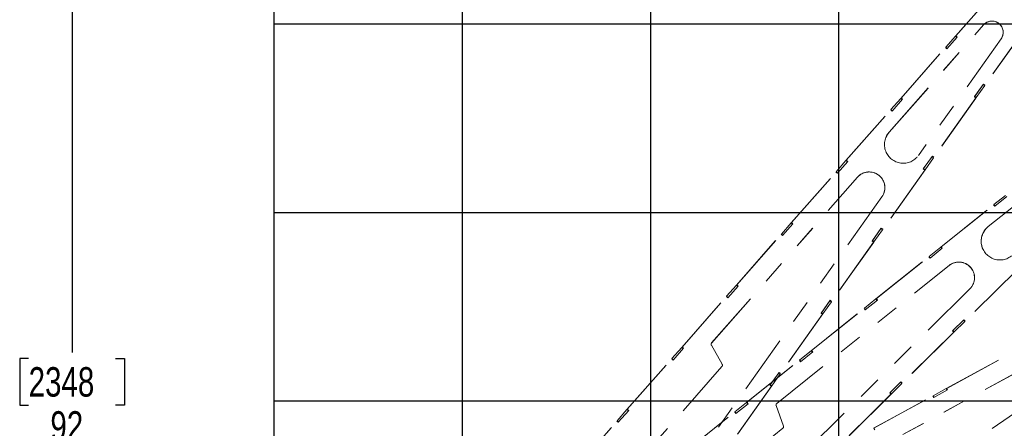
# Model space of a CAD drawing. Header units: inches. Extents: x 0.1 to 16.9, y 0.1 to 10.9.
# Tile 228 of 235: x 4.6 to 8.8, y 6.8 to 8.6. Entities that reach past the tile are written whole.
import ezdxf

# ---------------------------------------------------------------- set-up
doc = ezdxf.new("R2010")
doc.units = ezdxf.units.IN
doc.header["$MEASUREMENT"] = 0
doc.linetypes.add('PHANTOM', pattern=[0.5, 0.25, -0.05, 0.05, -0.05, 0.05, -0.05])
doc.layers.add('FORMAT', color=7, linetype='Continuous')
doc.layers.add('LAYER1', color=7, linetype='Continuous', lineweight=100)
doc.styles.add('SLDTEXTSTYLE0', font='TXT', dxfattribs={"width": 0.75})
doc.dimstyles.new('SLDDIMSTYLE4', dxfattribs={"dimtxt": 0.125, "dimasz": 0.13, "dimexe": 0, "dimexo": 0.0625, "dimgap": 0.03125, "dimtad": 0, "dimtih": 1, "dimtoh": 1, "dimdec": 0, "dimlfac": 15, "dimrnd": 1e-09, "dimzin": 12, "dimdsep": 46, "dimtxsty": 'SLDTEXTSTYLE0', "dimsah": 1, "dimcen": 0.09, "dimadec": 0, "dimazin": 3, "dimtfac": 1, "dimtdec": 0, "dimtofl": 0, "dimtmove": 0, "dimatfit": 3, "dimfxl": 0, "dimfrac": 2, "dimtolj": 1, "dimtzin": 12, "dimarcsym": 0})
doc.dimstyles.new('SLDDIMSTYLE6', dxfattribs={"dimtxt": 0.125, "dimasz": 0.13, "dimexe": 0, "dimexo": 0.0625, "dimgap": 0.03125, "dimtad": 0, "dimtih": 1, "dimtoh": 1, "dimdec": 0, "dimlfac": 15, "dimrnd": 1e-09, "dimzin": 12, "dimdsep": 46, "dimtxsty": 'SLDTEXTSTYLE0', "dimsah": 1, "dimcen": 0.09, "dimadec": 0, "dimazin": 3, "dimtfac": 1, "dimtdec": 3, "dimtofl": 0, "dimtmove": 0, "dimatfit": 3, "dimfxl": 0, "dimfrac": 2, "dimtolj": 1, "dimtzin": 12, "dimarcsym": 0})

# ---------------------------------------------------------------- blocks, each defined once
blk = doc.blocks.new('_D_20')
at = {"layer": 'LAYER1'}
for p, q in [((12.9218, 8.1644), (13.7968, 8.1644)), ((13.6718, 8.1644), (13.6718, 5.9439)), ((13.4871, 5.9185), (13.449, 5.9185)), ((13.449, 5.9185), (13.449, 5.72)), ((13.8565, 5.9185), (13.8946, 5.9185)), ((13.8946, 5.9185), (13.8946, 5.72)), ((13.449, 5.72), (13.4871, 5.72)), ((13.8946, 5.72), (13.8565, 5.72)), ((13.6718, 2.9738), (13.6718, 5.3346)), ((13.0811, 2.9738), (13.7968, 2.9738))]:
    blk.add_line(p, q, dxfattribs=at)
for points in [[(13.6718, 8.1644), (13.6518, 8.0344), (13.6918, 8.0344)], [(13.6718, 2.9738), (13.6918, 3.1038), (13.6518, 3.1038)]]:
    blk.add_solid(points, dxfattribs=at)
at = {"layer": 'LAYER1', "char_height": 0.125, "attachment_point": 1, "style": 'SLDTEXTSTYLE0'}
for s, insert in [('1978', (13.4871, 5.8812)), ('78', (13.5794, 5.6941)), ('HOOK HEIGHT', (13.1122, 5.4957))]:
    blk.add_mtext(s, dxfattribs=dict(at, insert=insert))
blk = doc.blocks.new('_D_22')
at = {"layer": 'FORMAT'}
for p, q in [((9.091, 9.1371), (4.7154, 9.1371)), ((4.8404, 9.1371), (4.8404, 7.1438)), ((4.6556, 7.1184), (4.6176, 7.1184)), ((4.6176, 7.1184), (4.6176, 6.92)), ((5.0251, 7.1184), (5.0632, 7.1184)), ((5.0632, 7.1184), (5.0632, 6.92)), ((4.6176, 6.92), (4.6556, 6.92)), ((5.0632, 6.92), (5.0251, 6.92)), ((4.8404, 2.9738), (4.8404, 6.7329)), ((7.472, 2.9738), (4.7154, 2.9738))]:
    blk.add_line(p, q, dxfattribs=at)
for points in [[(4.8404, 9.1371), (4.8204, 9.0071), (4.8604, 9.0071)], [(4.8404, 2.9738), (4.8604, 3.1038), (4.8204, 3.1038)]]:
    blk.add_solid(points, dxfattribs=at)
at = {"layer": 'FORMAT', "char_height": 0.125, "attachment_point": 1, "style": 'SLDTEXTSTYLE0'}
for s, insert in [('2348', (4.6556, 7.0811)), ('92', (4.748, 6.8941))]:
    blk.add_mtext(s, dxfattribs=dict(at, insert=insert))

msp = doc.modelspace()

# ---------------------------------------------------------------- linework, layer by layer
at = {"color": 7, "linetype": 'Continuous'}
for p, q in [((5.697, 10.13837), (5.697, 2.13837)), ((6.497, 10.13837), (6.497, 2.13837)), ((7.297, 10.13837), (7.297, 2.13837)), ((8.097, 10.13837), (8.097, 2.13837)), ((5.697, 8.53837), (12.097, 8.53837)), ((5.697, 7.73837), (12.097, 7.73837)), ((5.697, 6.93837), (12.097, 6.93837))]:
    msp.add_line(p, q, dxfattribs=at)
at = {"color": 7, "linetype": 'PHANTOM', "lineweight": 18}
for p, q in [((8.5934, 8.48644), (8.78442, 8.70346)), ((8.59492, 8.48804), (8.78351, 8.7023)), ((8.31173, 8.07866), (8.71263, 8.53412)), ((8.31173, 8.07866), (8.71263, 8.53412)), ((8.31178, 8.07879), (8.71268, 8.53425)), ((8.71268, 8.53425), (8.71263, 8.53412)), ((8.8986, 8.5315), (8.71765, 8.27653)), ((8.89729, 8.52988), (8.71871, 8.27826)), ((8.89733, 8.53001), (8.71876, 8.27838)), ((8.78742, 8.47511), (8.43625, 7.98029)), ((8.55183, 8.43921), (8.5934, 8.48644)), ((8.55678, 8.43281), (8.60082, 8.48284)), ((8.59937, 8.48119), (8.5934, 8.48644)), ((8.59492, 8.48804), (8.59487, 8.48791)), ((8.60082, 8.48284), (8.59492, 8.48804)), ((8.36076, 8.22215), (8.55178, 8.43916)), ((8.36228, 8.22374), (8.55087, 8.438)), ((8.55087, 8.438), (8.55678, 8.43281)), ((8.55178, 8.43916), (8.55183, 8.43921)), ((8.55775, 8.43391), (8.55178, 8.43916)), ((8.5578, 8.43396), (8.55183, 8.43921)), ((8.71235, 8.28294), (8.67377, 8.22858)), ((8.71113, 8.28116), (8.67496, 8.2302)), ((8.71765, 8.27653), (8.68149, 8.22557)), ((8.7123, 8.28281), (8.71109, 8.28111)), ((8.71109, 8.28111), (8.71113, 8.28116)), ((8.7123, 8.28281), (8.71113, 8.28116)), ((8.71113, 8.28116), (8.71765, 8.27653)), ((8.71235, 8.28294), (8.7123, 8.28281)), ((8.71871, 8.27826), (8.7123, 8.28281)), ((8.71876, 8.27838), (8.71235, 8.28294)), ((8.71876, 8.27838), (8.71871, 8.27826)), ((8.31919, 8.17492), (8.36076, 8.22215)), ((8.32414, 8.1685), (8.36818, 8.21854)), ((8.36673, 8.21689), (8.36076, 8.22215)), ((8.36228, 8.22374), (8.36223, 8.22361)), ((8.36818, 8.21854), (8.36228, 8.22374)), ((8.68145, 8.22551), (8.5005, 7.97055)), ((8.68013, 8.2239), (8.50156, 7.97227)), ((8.68018, 8.22402), (8.50161, 7.9724)), ((8.67377, 8.22858), (8.68018, 8.22402)), ((8.67492, 8.23014), (8.6738, 8.22856)), ((8.67496, 8.2302), (8.67492, 8.23014)), ((8.67492, 8.23014), (8.68145, 8.22551)), ((8.67496, 8.2302), (8.68149, 8.22557)), ((8.68018, 8.22402), (8.68013, 8.2239)), ((8.68149, 8.22557), (8.68145, 8.22551)), ((8.12813, 7.95785), (8.31915, 8.17487)), ((8.12964, 7.95943), (8.31823, 8.1737)), ((8.31823, 8.1737), (8.32414, 8.1685)), ((8.31915, 8.17487), (8.31919, 8.17492)), ((8.32512, 8.16961), (8.31915, 8.17487)), ((8.32516, 8.16966), (8.31919, 8.17492)), ((8.31178, 8.07879), (8.31173, 8.07866)), ((8.73241, 7.67765), (9.20631, 8.05659)), ((8.73241, 7.67765), (9.20631, 8.05659)), ((8.73248, 7.67777), (9.20638, 8.0567)), ((8.08656, 7.91062), (8.12813, 7.95785)), ((8.0915, 7.9042), (8.13554, 7.95424)), ((8.1341, 7.95259), (8.12813, 7.95785)), ((8.12964, 7.95943), (8.12959, 7.95931)), ((8.13554, 7.95424), (8.12964, 7.95943)), ((8.4952, 7.97696), (8.45662, 7.9226)), ((8.49398, 7.97518), (8.45781, 7.92422)), ((8.5005, 7.97055), (8.46434, 7.91959)), ((8.49515, 7.97683), (8.49394, 7.97513)), ((8.49394, 7.97513), (8.49398, 7.97518)), ((8.49515, 7.97683), (8.49398, 7.97518)), ((8.49398, 7.97518), (8.5005, 7.97055)), ((8.4952, 7.97696), (8.49515, 7.97683)), ((8.50156, 7.97227), (8.49515, 7.97683)), ((8.50161, 7.9724), (8.4952, 7.97696)), ((8.50161, 7.9724), (8.50156, 7.97227)), ((7.89549, 7.69355), (8.08651, 7.91057)), ((7.897, 7.69513), (8.0856, 7.9094)), ((8.0856, 7.9094), (8.0915, 7.9042)), ((8.08651, 7.91057), (8.08656, 7.91062)), ((8.09248, 7.90532), (8.08651, 7.91057)), ((8.09253, 7.90537), (8.08656, 7.91062)), ((8.4643, 7.91953), (8.28335, 7.66457)), ((8.46298, 7.91792), (8.28441, 7.66629)), ((8.46303, 7.91804), (8.28446, 7.66642)), ((8.45662, 7.9226), (8.46303, 7.91804)), ((8.45777, 7.92416), (8.45665, 7.92258)), ((8.45781, 7.92422), (8.45777, 7.92416)), ((8.45777, 7.92416), (8.4643, 7.91953)), ((8.45781, 7.92422), (8.46434, 7.91959)), ((8.46303, 7.91804), (8.46298, 7.91792)), ((8.46434, 7.91959), (8.4643, 7.91953)), ((7.55722, 7.18362), (8.17656, 7.88725)), ((7.55722, 7.18362), (8.17656, 7.88725)), ((7.55727, 7.18375), (8.17661, 7.88738)), ((8.17661, 7.88738), (8.17656, 7.88725)), ((8.28103, 7.80476), (6.90778, 5.86976)), ((8.75647, 7.77116), (8.80561, 7.81045)), ((8.76023, 7.76398), (8.81229, 7.80561)), ((8.53062, 7.59056), (8.75642, 7.77112)), ((8.53238, 7.59186), (8.75532, 7.77012)), ((8.75532, 7.77012), (8.76023, 7.76398)), ((8.75642, 7.77112), (8.75647, 7.77116)), ((8.76139, 7.7649), (8.75642, 7.77112)), ((8.76144, 7.76495), (8.75647, 7.77116)), ((7.85392, 7.64632), (7.89549, 7.69355)), ((7.85886, 7.6399), (7.9029, 7.68993)), ((7.90146, 7.6883), (7.89549, 7.69355)), ((7.897, 7.69513), (7.89695, 7.695)), ((7.9029, 7.68993), (7.897, 7.69513)), ((8.27805, 7.67097), (8.23947, 7.61661)), ((8.27683, 7.6692), (8.24066, 7.61824)), ((8.28335, 7.66457), (8.24719, 7.61361)), ((8.278, 7.67085), (8.27679, 7.66915)), ((8.27679, 7.66915), (8.27683, 7.6692)), ((8.278, 7.67085), (8.27683, 7.6692)), ((8.27683, 7.6692), (8.28335, 7.66457)), ((8.27805, 7.67097), (8.278, 7.67085)), ((8.28441, 7.66629), (8.278, 7.67085)), ((8.28446, 7.66642), (8.27805, 7.67097)), ((8.28446, 7.66642), (8.28441, 7.66629)), ((8.73248, 7.67777), (8.73241, 7.67765)), ((7.66286, 7.42925), (7.85388, 7.64627)), ((7.66436, 7.43083), (7.85296, 7.6451)), ((7.85296, 7.6451), (7.85886, 7.6399)), ((7.85388, 7.64627), (7.85392, 7.64632)), ((7.85985, 7.64102), (7.85388, 7.64627)), ((7.85989, 7.64107), (7.85392, 7.64632)), ((8.23947, 7.61661), (8.24588, 7.61206)), ((8.24062, 7.61818), (8.2395, 7.6166)), ((8.24066, 7.61824), (8.24062, 7.61818)), ((8.24062, 7.61818), (8.24715, 7.61355)), ((8.24066, 7.61824), (8.24719, 7.61361)), ((8.24715, 7.61355), (8.0662, 7.35859)), ((8.24583, 7.61193), (8.06726, 7.36031)), ((8.24588, 7.61206), (8.06731, 7.36044)), ((8.24588, 7.61206), (8.24583, 7.61193)), ((8.24719, 7.61361), (8.24715, 7.61355)), ((8.48148, 7.55127), (8.53062, 7.59056)), ((8.48523, 7.54409), (8.53729, 7.58572)), ((8.53558, 7.58435), (8.53062, 7.59056)), ((8.53238, 7.59186), (8.53231, 7.59175)), ((8.53729, 7.58572), (8.53238, 7.59186)), ((8.25562, 7.37068), (8.48143, 7.55123)), ((8.25738, 7.37197), (8.48032, 7.55023)), ((8.48032, 7.55023), (8.48523, 7.54409)), ((8.48143, 7.55123), (8.48148, 7.55127)), ((8.48639, 7.54502), (8.48143, 7.55123)), ((8.48644, 7.54506), (8.48148, 7.55127)), ((7.83395, 6.92724), (8.56606, 7.51263)), ((7.83395, 6.92724), (8.56606, 7.51263)), ((7.83402, 6.92735), (8.56613, 7.51275)), ((8.56613, 7.51275), (8.56606, 7.51263)), ((8.85503, 7.49446), (8.63256, 7.27479)), ((8.85345, 7.49309), (8.6339, 7.2763)), ((8.85352, 7.49321), (8.63397, 7.27642)), ((8.65461, 7.41325), (6.96622, 5.74611)), ((7.62129, 7.38203), (7.66286, 7.42925)), ((7.62622, 7.3756), (7.67026, 7.42563)), ((7.66883, 7.424), (7.66286, 7.42925)), ((7.66436, 7.43083), (7.66431, 7.4307)), ((7.67026, 7.42563), (7.66436, 7.43083)), ((7.43022, 7.16496), (7.62124, 7.38197)), ((7.43172, 7.16653), (7.62032, 7.38079)), ((7.62032, 7.38079), (7.62622, 7.3756)), ((7.62124, 7.38197), (7.62129, 7.38203)), ((7.62721, 7.37672), (7.62124, 7.38197)), ((7.62726, 7.37677), (7.62129, 7.38203)), ((8.0609, 7.36499), (8.02232, 7.31063)), ((8.05968, 7.36322), (8.02351, 7.31226)), ((8.06085, 7.36486), (8.05964, 7.36317)), ((8.05964, 7.36317), (8.05968, 7.36322)), ((8.06085, 7.36486), (8.05968, 7.36322)), ((8.05968, 7.36322), (8.0662, 7.35859)), ((8.0609, 7.36499), (8.06085, 7.36486)), ((8.06726, 7.36031), (8.06085, 7.36486)), ((8.06731, 7.36044), (8.0609, 7.36499)), ((8.20648, 7.33139), (8.25562, 7.37068)), ((8.21023, 7.3242), (8.26229, 7.36583)), ((8.26059, 7.36447), (8.25562, 7.37068)), ((8.25738, 7.37197), (8.25731, 7.37186)), ((8.26229, 7.36583), (8.25738, 7.37197)), ((7.98063, 7.15079), (8.20643, 7.33134)), ((7.98238, 7.15208), (8.20532, 7.33035)), ((8.0662, 7.35859), (8.03004, 7.30763)), ((8.06731, 7.36044), (8.06726, 7.36031)), ((8.20532, 7.33035), (8.21023, 7.3242)), ((8.20643, 7.33134), (8.20648, 7.33139)), ((8.2114, 7.32513), (8.20643, 7.33134)), ((8.21145, 7.32518), (8.20648, 7.33139)), ((8.03, 7.30757), (7.84905, 7.05261)), ((8.02868, 7.30595), (7.85011, 7.05433)), ((8.02873, 7.30608), (7.85016, 7.05446)), ((8.02232, 7.31063), (8.02873, 7.30608)), ((8.02347, 7.3122), (8.02234, 7.31061)), ((8.02351, 7.31226), (8.02347, 7.3122)), ((8.02347, 7.3122), (8.03, 7.30757)), ((8.02351, 7.31226), (8.03004, 7.30763)), ((8.02873, 7.30608), (8.02868, 7.30595)), ((8.03004, 7.30763), (8.03, 7.30757)), ((8.62844, 7.28201), (8.58101, 7.23518)), ((8.62694, 7.28048), (8.58247, 7.23657)), ((8.62837, 7.2819), (8.62689, 7.28043)), ((8.62689, 7.28043), (8.62694, 7.28048)), ((8.62837, 7.2819), (8.62694, 7.28048)), ((8.62694, 7.28048), (8.63256, 7.27479)), ((8.62844, 7.28201), (8.62837, 7.2819)), ((8.6339, 7.2763), (8.62837, 7.2819)), ((8.63397, 7.27642), (8.62844, 7.28201)), ((8.63256, 7.27479), (8.58809, 7.23088)), ((8.63397, 7.27642), (8.6339, 7.2763)), ((8.58804, 7.23083), (8.36558, 7.01116)), ((8.58647, 7.22947), (8.36692, 7.01268)), ((8.58654, 7.22958), (8.36699, 7.01279)), ((8.58101, 7.23518), (8.58654, 7.22958)), ((8.58242, 7.23653), (8.58104, 7.23516)), ((8.58247, 7.23657), (8.58242, 7.23653)), ((8.58242, 7.23653), (8.58804, 7.23083)), ((8.58247, 7.23657), (8.58809, 7.23088)), ((8.58654, 7.22958), (8.58647, 7.22947)), ((8.58809, 7.23088), (8.58804, 7.23083)), ((7.38865, 7.11773), (7.43022, 7.16496)), ((7.39358, 7.11129), (7.43762, 7.16133)), ((7.43619, 7.1597), (7.43022, 7.16496)), ((7.43172, 7.16653), (7.43167, 7.1664)), ((7.43762, 7.16133), (7.43172, 7.16653)), ((7.55629, 7.17412), (7.6021, 7.09365)), ((7.55629, 7.17412), (7.6021, 7.09365)), ((7.55629, 7.17412), (7.55629, 7.17412)), ((7.55727, 7.18375), (7.55722, 7.18362)), ((7.19759, 6.90066), (7.38861, 7.11768)), ((7.19908, 6.90222), (7.38768, 7.11649)), ((7.38768, 7.11649), (7.39358, 7.11129)), ((7.38861, 7.11768), (7.38865, 7.11773)), ((7.39458, 7.11242), (7.38861, 7.11768)), ((7.39462, 7.11247), (7.38865, 7.11773)), ((7.93149, 7.1115), (7.98063, 7.15079)), ((7.93523, 7.10431), (7.98729, 7.14594)), ((7.98559, 7.14458), (7.98063, 7.15079)), ((7.98238, 7.15208), (7.98231, 7.15197)), ((7.98729, 7.14594), (7.98238, 7.15208)), ((8.55422, 6.99017), (8.80794, 7.12877)), ((8.55617, 6.99115), (8.80668, 7.12799)), ((7.60106, 7.08389), (7.1702, 6.59439)), ((7.60106, 7.08389), (7.1702, 6.59439)), ((7.60111, 7.08402), (7.17025, 6.59452)), ((7.60106, 7.08389), (7.60111, 7.08402)), ((7.6021, 7.09365), (7.6021, 7.09365)), ((7.60253, 7.08628), (7.60258, 7.08641)), ((7.60259, 7.08641), (7.60263, 7.08654)), ((7.70563, 6.93091), (7.93143, 7.11146)), ((7.70738, 6.93219), (7.93032, 7.11046)), ((7.93032, 7.11046), (7.93523, 7.10431)), ((7.93143, 7.11146), (7.93149, 7.1115)), ((7.9364, 7.10525), (7.93143, 7.11146)), ((7.93645, 7.10529), (7.93149, 7.1115)), ((8.06194, 6.62669), (8.88459, 7.07607)), ((8.06194, 6.62669), (8.88459, 7.07606)), ((8.06203, 6.6268), (8.88468, 7.07617)), ((7.84374, 7.05901), (7.80517, 7.00465)), ((7.84253, 7.05724), (7.80636, 7.00628)), ((7.84905, 7.05261), (7.81289, 7.00165)), ((7.8437, 7.05888), (7.84249, 7.05718)), ((7.84249, 7.05718), (7.84253, 7.05724)), ((7.8437, 7.05888), (7.84253, 7.05724)), ((7.84253, 7.05724), (7.84905, 7.05261)), ((7.84374, 7.05901), (7.8437, 7.05888)), ((7.85011, 7.05433), (7.8437, 7.05888)), ((7.85016, 7.05446), (7.84374, 7.05901)), ((7.85016, 7.05446), (7.85011, 7.05433)), ((7.81285, 7.00159), (7.6319, 6.74663)), ((7.81153, 6.99997), (7.63296, 6.74835)), ((7.81158, 7.0001), (7.63301, 6.74848)), ((7.80517, 7.00465), (7.81158, 7.0001)), ((7.80632, 7.00622), (7.80519, 7.00463)), ((7.80636, 7.00628), (7.80632, 7.00622)), ((7.80632, 7.00622), (7.81285, 7.00159)), ((7.80636, 7.00628), (7.81289, 7.00165)), ((7.81158, 7.0001), (7.81153, 6.99997)), ((7.81289, 7.00165), (7.81285, 7.00159)), ((8.36146, 7.01839), (8.31403, 6.97156)), ((8.35996, 7.01686), (8.31549, 6.97295)), ((8.36558, 7.01116), (8.32111, 6.96726)), ((8.36139, 7.01827), (8.35991, 7.01681)), ((8.35991, 7.01681), (8.35996, 7.01686)), ((8.36139, 7.01827), (8.35996, 7.01686)), ((8.35996, 7.01686), (8.36558, 7.01116)), ((8.36146, 7.01839), (8.36139, 7.01827)), ((8.36692, 7.01268), (8.36139, 7.01827)), ((8.36699, 7.01279), (8.36146, 7.01839)), ((8.36699, 7.01279), (8.36692, 7.01268)), ((8.499, 6.96001), (8.55422, 6.99017)), ((8.55803, 6.9832), (8.55422, 6.99017)), ((8.55617, 6.99115), (8.55608, 6.99104)), ((8.55994, 6.98424), (8.55617, 6.99115)), ((8.95454, 6.96282), (7.0023, 5.61419)), ((8.32106, 6.96721), (8.09859, 6.74754)), ((8.31949, 6.96584), (8.09993, 6.74905)), ((8.31956, 6.96596), (8.1, 6.74917)), ((8.24522, 6.82138), (8.49894, 6.95998)), ((8.24717, 6.82235), (8.49767, 6.95919)), ((8.31403, 6.97156), (8.31956, 6.96596)), ((8.31544, 6.9729), (8.31405, 6.97153)), ((8.31549, 6.97295), (8.31544, 6.9729)), ((8.31544, 6.9729), (8.32106, 6.96721)), ((8.31549, 6.97295), (8.32111, 6.96726)), ((8.31956, 6.96596), (8.31949, 6.96584)), ((8.32111, 6.96726), (8.32106, 6.96721)), ((8.49767, 6.95919), (8.50144, 6.95229)), ((8.49894, 6.95998), (8.499, 6.96001)), ((8.50275, 6.953), (8.49894, 6.95998)), ((8.50281, 6.95303), (8.499, 6.96001)), ((8.50144, 6.95229), (8.55994, 6.98424)), ((7.65649, 6.89162), (7.70563, 6.93091)), ((7.66023, 6.88442), (7.71229, 6.92605)), ((7.7106, 6.9247), (7.70563, 6.93091)), ((7.70738, 6.93219), (7.70731, 6.93208)), ((7.71229, 6.92605), (7.70738, 6.93219)), ((7.83137, 6.91805), (7.86251, 6.83084)), ((7.83137, 6.91804), (7.86251, 6.83083)), ((7.83137, 6.91804), (7.83137, 6.91804)), ((7.83215, 6.92526), (7.83182, 6.92467)), ((7.83402, 6.92735), (7.83395, 6.92724)), ((7.15602, 6.85343), (7.19759, 6.90066)), ((7.16094, 6.84699), (7.20498, 6.89703)), ((7.20355, 6.8954), (7.19759, 6.90066)), ((7.19908, 6.90222), (7.19903, 6.9021)), ((7.20498, 6.89703), (7.19908, 6.90222)), ((7.43063, 6.71102), (7.65644, 6.89157)), ((7.43238, 6.71231), (7.65532, 6.89057)), ((7.65532, 6.89057), (7.66023, 6.88442)), ((7.65644, 6.89157), (7.65649, 6.89162)), ((7.66141, 6.88536), (7.65644, 6.89157)), ((7.66146, 6.8854), (7.65649, 6.89162)), ((6.96495, 6.63636), (7.15597, 6.85338)), ((6.96644, 6.63792), (7.15504, 6.85219)), ((7.15504, 6.85219), (7.16094, 6.84699)), ((7.15597, 6.85338), (7.15602, 6.85343)), ((7.16194, 6.84813), (7.15597, 6.85338)), ((7.16199, 6.84818), (7.15602, 6.85343)), ((7.85987, 6.82153), (7.35055, 6.41428)), ((7.8598, 6.82141), (7.85987, 6.82153)), ((7.86166, 6.82351), (7.86174, 6.82362)), ((7.86206, 6.8242), (7.86174, 6.82362)), ((7.86174, 6.82363), (7.86181, 6.82375)), ((7.86251, 6.83083), (7.86251, 6.83083)), ((8.24717, 6.82235), (8.24708, 6.82225)), ((8.25094, 6.81545), (8.24717, 6.82235))]:
    msp.add_line(p, q, dxfattribs=at)
at = {"color": 7, "linetype": 'PHANTOM', "lineweight": 18, "flags": 128}
msp.add_lwpolyline([(7.86108, 6.82269), (7.86153, 6.82331), (7.86166, 6.82351)], dxfattribs=at)
at = {"color": 7, "linetype": 'PHANTOM', "lineweight": 18}
for centre, radius, start, end in [((8.74845, 8.50259), 0.04772, 339.01841, 138.64356), ((8.7485, 8.50272), 0.04772, 324.64705, 138.64542), ((8.37144, 8.02629), 0.07947, 138.65612, 324.63636), ((8.37137, 8.02616), 0.07945, 138.64556, 159.01055), ((8.37137, 8.02616), 0.07945, 138.64557, 158.03958), ((8.2266, 7.8432), 0.06667, 339.01836, 138.64361), ((8.2266, 7.8432), 0.06667, 339.06173, 138.6433), ((8.22665, 7.84333), 0.06667, 324.64709, 138.64539), ((8.78212, 7.61571), 0.07947, 128.65612, 314.63636), ((8.78211, 7.61571), 0.07946, 148.04108, 203.71012), ((8.78203, 7.6156), 0.07945, 128.64556, 149.01055), ((8.78203, 7.6156), 0.07945, 128.64557, 148.03958), ((8.60769, 7.46056), 0.06667, 328.04729, 128.64339), ((8.60769, 7.46056), 0.06667, 329.01836, 128.64361), ((8.60776, 7.46068), 0.06667, 314.64709, 128.64539), ((7.56353, 7.17825), 0.00833, 138.64647, 209.65227), ((7.56353, 7.17824), 0.00833, 158.04067, 209.6514), ((7.56348, 7.17812), 0.00833, 138.64555, 159.01056), ((7.59481, 7.0894), 0.00833, 318.64555, 339.01056), ((7.59486, 7.08953), 0.00833, 318.64647, 29.65227), ((7.83922, 6.92085), 0.00833, 128.64647, 199.65227), ((7.83915, 6.92073), 0.00833, 128.64555, 149.01056), ((7.8546, 6.82792), 0.00833, 308.64555, 329.01056), ((7.85467, 6.82804), 0.00833, 308.64647, 19.65227)]:
    msp.add_arc(centre, radius, start, end, dxfattribs=at)

# ---------------------------------------------------------------- dimensions: what is measured, and where the dimension line sits
at = {"layer": 'FORMAT'}
dim = msp.add_linear_dim(base=(4.84036, 2.97379), p1=(9.14103, 9.13711), p2=(7.522, 2.97379), angle=90, dimstyle='SLDDIMSTYLE6', dxfattribs=at)
dim.commit()
dim.dimension.update_dxf_attribs({"geometry": '_D_22', "text_midpoint": (4.84036, 6.93837), "dimtype": 160})
at = {"layer": 'LAYER1'}
dim = msp.add_linear_dim(base=(13.6718, 2.97379), p1=(9.26678, 8.16436), p2=(8.03033, 2.97379), angle=90, text='<>\\PHOOK HEIGHT', dimstyle='SLDDIMSTYLE4', dxfattribs=at)
dim.commit()
dim.dimension.update_dxf_attribs({"geometry": '_D_20', "text_midpoint": (13.6718, 5.63922), "dimtype": 160})

doc.saveas('drawing.dxf')
